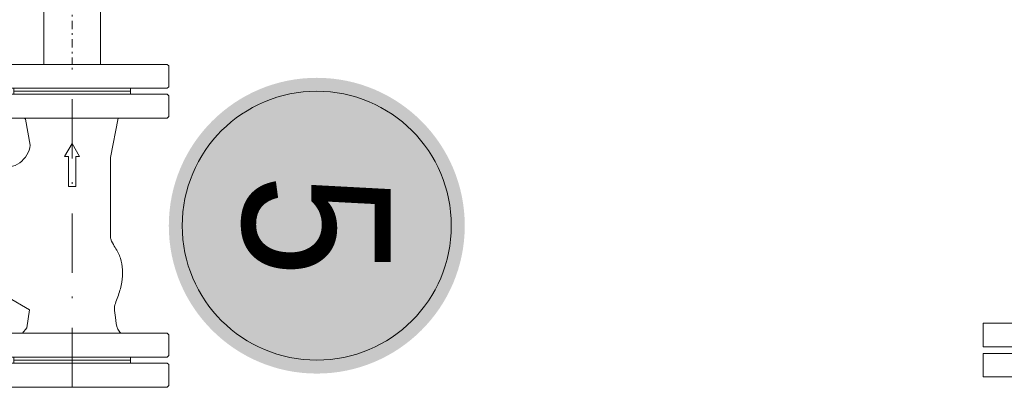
# Model space of a CAD drawing. Header units: millimetres. Extents: x -15538 to -14053, y -265397 to -264347.
# Tile 29 of 35: x -14465 to -14406, y -264854 to -264833. Entities that reach past the tile are written whole.
import ezdxf
from ezdxf.enums import TextEntityAlignment as Align

# ---------------------------------------------------------------- set-up
doc = ezdxf.new("R2010")
doc.units = ezdxf.units.MM
for name, pattern in [('ACAD_ISO08W100', [36, 24, -3, 6, -3]), ('DASHDOT2', [0.5, 0.25, -0.125, 0, -0.125]), ('DOT___DASHED', [0.6703777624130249, 0.3527777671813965, -0.1763888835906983, 0.0001, -0.1411111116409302])]:
    doc.linetypes.add(name, pattern=pattern)
doc.layers.get('0').update_dxf_attribs({"color": 20, "lineweight": 35})
doc.layers.add('-- CO_opis', color=11, linetype='Continuous', lineweight=0)
doc.layers.add('-- CO_rury', color=51, linetype='Continuous', lineweight=9)
doc.styles.add('A', font='arial.ttf', dxfattribs={"width": 0.9})

# ---------------------------------------------------------------- blocks, each defined once
blk = doc.blocks.new('*U201')
at = {"color": 0, "ltscale": 10}
for p, q in [((-725.6718310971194, 16.85), (-523.6718310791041, 16.85)), ((-725.6718310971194, -16.85), (-523.6718310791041, -16.85))]:
    blk.add_line(p, q, dxfattribs=at)
at = {"color": 50, "linetype": 'DASHDOT2', "ltscale": 20}
blk.add_line((-725.6718310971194, 0), (-523.6718310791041, 0), dxfattribs=at)
blk = doc.blocks.new('-- TERMEN FM 25')
at = {"color": 11}
for p, q in [((-7.599999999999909, 14.20000000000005), (7.599999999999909, 14.20000000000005)), ((-7.599999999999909, 14.20000000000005), (-7.599999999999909, 13.40000000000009)), ((7.599999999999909, 14.20000000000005), (7.599999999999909, 13.40000000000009)), ((-7.599999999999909, 13.40000000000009), (7.599999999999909, 13.40000000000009)), ((-7.25, 13), (7.25, 13)), ((-7.950000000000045, 12.30000000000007), (-7.950000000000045, 11.80000000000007)), ((7.950000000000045, 12.30000000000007), (7.950000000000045, 11.80000000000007)), ((-7.950000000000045, 11.80000000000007), (7.950000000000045, 11.80000000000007)), ((-14.54999999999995, -5.75), (-14.54999999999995, 5.75)), ((-13.15000000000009, 5.75), (-14.54999999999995, 5.75)), ((-13.15000000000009, -5.75), (-13.15000000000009, 5.75)), ((13.15000000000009, -5.75), (13.15000000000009, 5.75)), ((13.15000000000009, 5.75), (14.54999999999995, 5.75)), ((14.54999999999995, -5.75), (14.54999999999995, 5.75)), ((-13.15000000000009, -5.75), (-14.54999999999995, -5.75)), ((13.15000000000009, -5.75), (14.54999999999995, -5.75)), ((-6.950000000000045, -23), (6.950000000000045, -23)), ((-6.950000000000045, -23), (-6.950000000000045, -23.39999999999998)), ((6.950000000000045, -23.39999999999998), (6.950000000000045, -23)), ((-7, -25.29999999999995), (-7, -24.5)), ((-7, -24.5), (7, -24.5)), ((-6.25, -24.09999999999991), (6.25, -24.09999999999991)), ((7, -25.29999999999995), (7, -24.5)), ((-7, -25.29999999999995), (7, -25.29999999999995))]:
    blk.add_line(p, q, dxfattribs=at)
at = {"color": 50, "linetype": 'Continuous', "lineweight": 0}
for p, q in [((-5.299999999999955, 13.20000000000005), (-5.415470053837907, 13.40000000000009)), ((-5.299999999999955, 13.20000000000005), (5.299999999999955, 13.20000000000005)), ((-5.299999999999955, 13.20000000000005), (-5.299999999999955, 13)), ((5.299999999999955, 13.20000000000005), (5.415470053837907, 13.40000000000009)), ((5.299999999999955, 13.20000000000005), (5.299999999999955, 13)), ((-4.110000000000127, 11), (4.110000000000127, 11)), ((-7.950000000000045, 5), (7.950000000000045, 5)), ((-14.75, 3.400000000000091), (-14.95000000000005, 3.533333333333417)), ((-14.75, 3.400000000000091), (-14.54999999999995, 3.533333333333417)), ((14.75, 3.400000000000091), (14.54999999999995, 3.533333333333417)), ((14.75, 3.400000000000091), (14.95000000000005, 3.533333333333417)), ((-14.75, -3.399999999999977), (-14.75, 3.400000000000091)), ((14.75, -3.399999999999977), (14.75, 3.400000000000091)), ((-14.75, -3.399999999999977), (-14.95000000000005, -3.533333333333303)), ((-14.75, -3.399999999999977), (-14.54999999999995, -3.533333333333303)), ((14.75, -3.399999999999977), (14.54999999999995, -3.533333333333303)), ((14.75, -3.399999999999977), (14.95000000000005, -3.533333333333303)), ((-7.950000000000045, -16), (7.950000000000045, -16)), ((-3.299999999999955, -21.69999999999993), (3.299999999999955, -21.69999999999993)), ((-4.599999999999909, -24.29999999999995), (-4.715470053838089, -24.5)), ((-4.599999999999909, -24.29999999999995), (-4.599999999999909, -24.09999999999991)), ((-4.599999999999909, -24.29999999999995), (4.599999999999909, -24.29999999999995)), ((4.599999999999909, -24.29999999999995), (4.599999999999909, -24.09999999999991)), ((4.599999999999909, -24.29999999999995), (4.715470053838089, -24.5)), ((-1.98423881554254, -25.29999999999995), (-1.98423881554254, -26.29999999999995)), ((0.1457611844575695, -25.29999999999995), (0.1457611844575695, -26.29999999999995)), ((-1.98423881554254, -26.29999999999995), (0.1457611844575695, -26.29999999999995))]:
    blk.add_line(p, q, dxfattribs=at)
at = {"color": 0, "linetype": 'Continuous'}
for p, q in [((-4.110000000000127, 11.80000000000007), (-4.110000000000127, 11)), ((4.110000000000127, 11.80000000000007), (4.110000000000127, 11)), ((-4.110000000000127, 11), (-4.110000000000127, 10.43066300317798)), ((4.110000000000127, 11), (4.110000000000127, 10.43066300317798)), ((-7.949999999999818, 2.414999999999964), (-7.950000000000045, 6.5)), ((7.950000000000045, 2.414999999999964), (7.950000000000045, 6.5)), ((-7.949999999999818, 2.414999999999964), (-13.15000000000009, 2.415000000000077)), ((7.949999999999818, 2.414999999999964), (13.15000000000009, 2.415000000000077)), ((-7.949999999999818, -2.41499999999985), (-13.15000000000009, -2.414999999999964)), ((-7.950000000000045, -17.5), (-7.950000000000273, -2.41499999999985)), ((7.950000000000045, -17.5), (7.950000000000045, -2.41499999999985)), ((7.949999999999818, -2.41499999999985), (13.15000000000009, -2.414999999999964)), ((-3.299999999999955, -21.53109565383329), (-3.299999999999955, -23)), ((3.299999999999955, -21.53109565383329), (3.299999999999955, -23))]:
    blk.add_line(p, q, dxfattribs=at)
at = {"color": 11}
for points in [[(-16.34999999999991, -5.75), (-14.95000000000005, -5.75), (-14.95000000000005, 5.75), (-16.34999999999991, 5.75)], [(16.34999999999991, -5.75), (14.95000000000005, -5.75), (14.95000000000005, 5.75), (16.34999999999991, 5.75)]]:
    blk.add_lwpolyline(points, close=True, dxfattribs=at)
for centre, start, end in [((-7.25, 12.30000000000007), 90, 180), ((7.25, 12.30000000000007), 0, 90), ((-6.25, -23.39999999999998), 180, 270), ((6.25, -23.39999999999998), 270, 0)]:
    blk.add_arc(centre, 0.7000000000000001, start, end, dxfattribs=at)
at = {"color": 0, "linetype": 'Continuous'}
for centre, radius, start, end in [((-4.810000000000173, 10.43066300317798), 0.7000000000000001, 289.5038491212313, 0), ((4.810000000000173, 10.43066300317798), 0.7000000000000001, 180, 250.4961508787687), ((-3.799999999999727, -21.53109565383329), 0.5, 0, 75.31149515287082), ((3.799999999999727, -21.53109565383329), 0.5, 104.6885048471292, 180)]:
    blk.add_arc(centre, radius, start, end, dxfattribs=at)
for centre, major_axis, ratio, start_param, end_param in [((0, 6.5), (7.95, 0), 0.5031446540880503, 8.467360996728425, 9.42477796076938), ((-7.949999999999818, 0), (-4.54747350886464e-14, 2.414999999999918), 0.1555624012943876, 3.141592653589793, 6.283185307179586), ((0, -17.5), (7.95, 0), 0.5031446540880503, 5.192683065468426, 6.283185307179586)]:
    blk.add_ellipse(centre, major_axis=major_axis, ratio=ratio, start_param=start_param, end_param=end_param, dxfattribs=at)
at = {"color": 0, "linetype": 'Continuous', "extrusion": (0, 0, -1)}
for centre, major_axis, ratio, start_param, end_param in [((0, 6.5), (-7.95, 0), 0.5031446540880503, 8.467360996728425, 9.42477796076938), ((7.949999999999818, 0), (4.54747350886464e-14, 2.414999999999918), 0.1555624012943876, 3.141592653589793, 6.283185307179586), ((0, -17.5), (-7.95, 0), 0.5031446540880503, 5.192683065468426, 6.283185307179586)]:
    blk.add_ellipse(centre, major_axis=major_axis, ratio=ratio, start_param=start_param, end_param=end_param, dxfattribs=at)
blk = doc.blocks.new('*U179')
blk.add_blockref('-- TERMEN FM 25', (0, 0))
blk = doc.blocks.new('-- POLNA FILTR FS_1 DN 25')
at = {"color": 11}
for p, q in [((-6.821210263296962e-13, 5.661111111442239), (0.08888888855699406, 5.75)), ((-6.821210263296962e-13, 5.661111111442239), (0.08888888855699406, 5.75)), ((0, 5.661111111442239), (0, -5.66111111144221)), ((0, 5.661111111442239), (0, -5.66111111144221)), ((1.333333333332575, 5.75), (0.08888888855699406, 5.75)), ((1.333333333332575, 5.75), (0.08888888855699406, 5.75)), ((1.422222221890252, 5.661111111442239), (1.333333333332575, 5.75)), ((1.422222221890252, 5.661111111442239), (1.333333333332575, 5.75)), ((1.422222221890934, -5.66111111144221), (1.422222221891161, 5.661111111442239)), ((1.422222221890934, -5.66111111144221), (1.422222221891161, 5.661111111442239)), ((1.777777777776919, 5.661111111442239), (1.866666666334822, 5.75)), ((1.777777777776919, 5.661111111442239), (1.866666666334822, 5.75)), ((1.777777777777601, -5.66111111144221), (1.777777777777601, 5.661111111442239)), ((1.777777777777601, -5.66111111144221), (1.777777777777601, 5.661111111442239)), ((1.866666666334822, 5.75), (3.111111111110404, 5.75)), ((1.866666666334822, 5.75), (3.111111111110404, 5.75)), ((3.19999999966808, 5.661111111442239), (3.111111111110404, 5.75)), ((3.19999999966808, 5.661111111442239), (3.111111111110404, 5.75)), ((3.199999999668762, 5.661111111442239), (3.199999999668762, -5.66111111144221)), ((3.199999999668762, 5.661111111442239), (3.199999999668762, -5.66111111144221)), ((15.99999999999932, 5.661111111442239), (16.08888888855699, 5.75)), ((15.99999999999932, 5.661111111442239), (16.08888888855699, 5.75)), ((15.99999999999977, -5.66111111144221), (15.99999999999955, 5.661111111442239)), ((15.99999999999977, -5.66111111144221), (15.99999999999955, 5.661111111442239)), ((16.08888888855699, 5.75), (17.33333333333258, 5.75)), ((16.08888888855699, 5.75), (17.33333333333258, 5.75)), ((17.42222222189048, 5.661111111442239), (17.33333333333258, 5.75)), ((17.42222222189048, 5.661111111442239), (17.33333333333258, 5.75)), ((17.42222222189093, 5.661111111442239), (17.42222222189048, -5.66111111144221)), ((17.42222222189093, 5.661111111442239), (17.42222222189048, -5.66111111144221)), ((17.77777777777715, 5.661111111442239), (17.86666666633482, 5.75)), ((17.77777777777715, 5.661111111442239), (17.86666666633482, 5.75)), ((17.77777777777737, 5.661111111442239), (17.77777777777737, -5.66111111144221)), ((17.77777777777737, 5.661111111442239), (17.77777777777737, -5.66111111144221)), ((19.1111111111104, 5.75), (17.86666666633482, 5.75)), ((19.1111111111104, 5.75), (17.86666666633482, 5.75)), ((19.19999999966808, 5.661111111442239), (19.1111111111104, 5.75)), ((19.19999999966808, 5.661111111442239), (19.1111111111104, 5.75)), ((19.19999999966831, -5.66111111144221), (19.19999999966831, 5.661111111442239)), ((19.19999999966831, -5.66111111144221), (19.19999999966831, 5.661111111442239)), ((0, -5.661111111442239), (0.08888888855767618, -5.75)), ((0, -5.661111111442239), (0.08888888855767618, -5.75)), ((1.333333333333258, -5.75), (0.08888888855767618, -5.75)), ((1.333333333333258, -5.75), (0.08888888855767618, -5.75)), ((1.422222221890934, -5.661111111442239), (1.333333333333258, -5.75)), ((1.422222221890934, -5.661111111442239), (1.333333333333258, -5.75)), ((1.777777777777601, -5.661111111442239), (1.866666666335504, -5.75)), ((1.777777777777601, -5.661111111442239), (1.866666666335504, -5.75)), ((1.866666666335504, -5.75), (3.111111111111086, -5.75)), ((1.866666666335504, -5.75), (3.111111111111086, -5.75)), ((3.199999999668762, -5.661111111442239), (3.111111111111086, -5.75)), ((3.199999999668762, -5.661111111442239), (3.111111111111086, -5.75)), ((15.99999999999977, -5.661111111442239), (16.08888888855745, -5.75)), ((15.99999999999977, -5.661111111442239), (16.08888888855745, -5.75)), ((16.08888888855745, -5.75), (17.33333333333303, -5.75)), ((16.08888888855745, -5.75), (17.33333333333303, -5.75)), ((17.42222222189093, -5.661111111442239), (17.33333333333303, -5.75)), ((17.42222222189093, -5.661111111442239), (17.33333333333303, -5.75)), ((17.7777777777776, -5.661111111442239), (17.86666666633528, -5.75)), ((17.7777777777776, -5.661111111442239), (17.86666666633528, -5.75)), ((19.11111111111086, -5.75), (17.86666666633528, -5.75)), ((19.11111111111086, -5.75), (17.86666666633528, -5.75)), ((19.19999999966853, -5.661111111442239), (19.11111111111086, -5.75)), ((19.19999999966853, -5.661111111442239), (19.11111111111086, -5.75))]:
    blk.add_line(p, q, dxfattribs=at)
at = {"color": 50}
for p, q in [((1.599999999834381, 3.466666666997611), (1.422222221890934, 3.466666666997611)), ((1.599999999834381, 3.466666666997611), (1.422222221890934, 3.466666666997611)), ((1.599999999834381, -3.46666666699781), (1.599999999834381, 3.466666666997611)), ((1.599999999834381, 3.466666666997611), (1.777777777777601, 3.466666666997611)), ((1.599999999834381, -3.46666666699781), (1.599999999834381, 3.466666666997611)), ((1.599999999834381, -3.46666666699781), (1.599999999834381, 3.466666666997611)), ((1.599999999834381, 3.466666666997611), (1.777777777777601, 3.466666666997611)), ((1.599999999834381, -3.46666666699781), (1.599999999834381, 3.466666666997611)), ((17.42222222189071, 3.466666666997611), (17.59999999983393, 3.466666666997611)), ((17.42222222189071, 3.466666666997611), (17.59999999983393, 3.466666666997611)), ((17.59999999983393, -3.46666666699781), (17.59999999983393, 3.466666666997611)), ((17.59999999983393, -3.46666666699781), (17.59999999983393, 3.466666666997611)), ((17.77777777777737, 3.466666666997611), (17.59999999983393, 3.466666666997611)), ((17.59999999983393, -3.46666666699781), (17.59999999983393, 3.466666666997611)), ((17.59999999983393, -3.46666666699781), (17.59999999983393, 3.466666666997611)), ((17.77777777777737, 3.466666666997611), (17.59999999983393, 3.466666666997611)), ((11.94131075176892, -0.2222222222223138), (11.94131075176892, 0.2222222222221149)), ((11.94131075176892, 0.2222222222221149), (13.71908852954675, 0.2222222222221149)), ((11.94131075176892, 0.2222222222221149), (13.71908852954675, 0.2222222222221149)), ((11.94131075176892, -0.2222222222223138), (11.94131075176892, 0.2222222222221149)), ((13.71908852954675, 0.2222222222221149), (13.71908852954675, 0.444444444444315)), ((13.71908852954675, 0.444444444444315), (14.48888888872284, -1.13686837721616e-13)), ((13.71908852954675, 0.2222222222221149), (13.71908852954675, 0.444444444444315)), ((13.71908852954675, 0.444444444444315), (14.48888888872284, -1.13686837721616e-13)), ((13.71908852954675, -0.2222222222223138), (11.94131075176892, -0.2222222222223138)), ((13.71908852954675, -0.2222222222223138), (11.94131075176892, -0.2222222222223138)), ((14.48888888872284, -1.13686837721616e-13), (13.71908852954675, -0.4444444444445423)), ((14.48888888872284, -1.13686837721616e-13), (13.71908852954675, -0.4444444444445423)), ((13.71908852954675, -0.4444444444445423), (13.71908852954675, -0.2222222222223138)), ((13.71908852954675, -0.4444444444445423), (13.71908852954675, -0.2222222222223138)), ((1.599999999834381, -3.46666666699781), (1.422222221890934, -3.46666666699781)), ((1.599999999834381, -3.46666666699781), (1.422222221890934, -3.46666666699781)), ((1.599999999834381, -3.46666666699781), (1.777777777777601, -3.46666666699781)), ((1.599999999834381, -3.46666666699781), (1.777777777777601, -3.46666666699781)), ((17.42222222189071, -3.46666666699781), (17.59999999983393, -3.46666666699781)), ((17.42222222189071, -3.46666666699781), (17.59999999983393, -3.46666666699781)), ((17.77777777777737, -3.46666666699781), (17.59999999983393, -3.46666666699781)), ((17.77777777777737, -3.46666666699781), (17.59999999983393, -3.46666666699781))]:
    blk.add_line(p, q, dxfattribs=at)
at = {"linetype": 'Continuous'}
for p, q in [((13.65224502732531, 2.272784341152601), (15.99999999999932, 2.744140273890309)), ((8.858003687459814, 2.279392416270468), (13.65224502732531, 2.272784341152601)), ((6.589687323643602, -5.978806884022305), (4.740763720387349, -2.781500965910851)), ((13.08715367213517, -4.31101601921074), (13.13717848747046, -4.326813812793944)), ((6.017415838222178, -7.871079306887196), (6.270637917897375, -8.307840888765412))]:
    blk.add_line(p, q, dxfattribs=at)
at = {"color": 50, "linetype": 'DOT___DASHED', "ltscale": 10}
blk.add_line((0, -1.13686837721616e-13), (19.19999999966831, -1.13686837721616e-13), dxfattribs=at)
at = {"linetype": 'Continuous'}
for points in [[(4.740763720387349, -2.781500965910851), (4.593358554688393, -2.526596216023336), (3.524366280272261, -2.6987711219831), (3.199999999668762, -2.960381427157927)], [(15.99999999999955, -2.822282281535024), (15.94691039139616, -2.781205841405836), (14.3981131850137, -2.490983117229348)]]:
    blk.add_lwpolyline(points, dxfattribs=at)
at = {"color": 11}
for points in [[(13.30077576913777, -4.231964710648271), (5.953545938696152, -8.491681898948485), (6.347932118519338, -9.171925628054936), (13.69303843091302, -4.910673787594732)], [(6.993797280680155, -10.28880709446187), (14.33890359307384, -6.027555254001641), (13.86211844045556, -5.203060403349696), (6.514888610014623, -9.462777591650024)]]:
    blk.add_lwpolyline(points, close=True, dxfattribs=at)
at = {"color": 50}
for points in [[(9.312102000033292, -9.359167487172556), (13.62596619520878, -6.854671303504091), (13.4480493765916, -6.54533485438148), (9.132061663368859, -9.04829638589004)], [(7.702421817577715, -10.80000000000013), (9.211394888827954, -9.921805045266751), (8.813382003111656, -9.233177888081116), (7.302285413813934, -10.10983819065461)]]:
    blk.add_lwpolyline(points, close=True, dxfattribs=at)
at = {"linetype": 'Continuous'}
for centre, radius, start, end in [((14.59498137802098, -4.014941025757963), 1.536621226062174, 97.36082798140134, 191.109182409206), ((6.230923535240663, -6.173268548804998), 0.408076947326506, 286.0933447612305, 33.81839240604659), ((6.607312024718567, -7.32492614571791), 0.8039034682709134, 109.116346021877, 222.7949432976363)]:
    blk.add_arc(centre, radius, start, end, dxfattribs=at)
blk.add_open_spline([(3.199999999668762, 2.887219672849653), (3.278279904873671, 2.819924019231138), (3.547598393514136, 2.617436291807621), (4.092172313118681, 2.598180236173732), (4.777224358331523, 2.452840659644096), (5.459862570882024, 2.774440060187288), (6.212964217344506, 2.975598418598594), (6.963268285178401, 3.027055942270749), (7.680124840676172, 2.913262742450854), (8.22470240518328, 2.614105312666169), (8.60142455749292, 2.375873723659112), (8.798138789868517, 2.301903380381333), (8.858003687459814, 2.279392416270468)], degree=3, knots=[0.1989092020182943, 0.1989092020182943, 0.1989092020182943, 0.1989092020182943, 0.542123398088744, 1.338661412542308, 1.951842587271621, 2.869764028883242, 3.769967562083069, 4.595459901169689, 5.388217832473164, 6.18001804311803, 6.672583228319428, 6.888056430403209, 6.888056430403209, 6.888056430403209, 6.888056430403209], dxfattribs=at)
blk = doc.blocks.new('*U185')
at = {"color": 0}
blk.add_blockref('-- POLNA FILTR FS_1 DN 25', (17.15491811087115, 334.4727273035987), dxfattribs=at)
blk = doc.blocks.new('-- NR_22')
h = blk.add_hatch(color=251)
edge = h.paths.add_edge_path()
edge.add_arc((0, 30), 22, 0, 360)
at = {"color": 50}
blk.add_circle((0, 30), 20, dxfattribs=at)
at = {"style": 'A', "width": 0.9, "flags": 12}
blk.add_attdef('22', text='', height=20, dxfattribs=at).set_placement((0, 30, 0.1100000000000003), align=Align.MIDDLE_CENTER)

msp = doc.modelspace()

# ---------------------------------------------------------------- block references
at = {"layer": '-- CO_opis'}
ref = msp.add_blockref('-- NR_22', (-14459.0734944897, -264845.0706020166, 7.945228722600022e-06), dxfattribs=dict(at, xscale=-0.4, yscale=0.4, zscale=0.001, rotation=270.0000000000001))
ref.add_attrib('22', '5', dxfattribs={"layer": '0', "height": 8.799999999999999, "rotation": 270, "style": 'A', "width": 0.9000000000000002}).set_placement((-14447.07349438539, -264845.0543946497, 0.0001179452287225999), align=Align.MIDDLE_CENTER)
at = {"layer": '-- CO_rury', "linetype": 'ACAD_ISO08W100', "ltscale": 20, "xscale": -0.1, "yscale": 0.1, "zscale": 0.1, "rotation": 89.99999999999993}
msp.add_blockref('*U201', (-14461.62398278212, -264887.8377851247, 0.002092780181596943), dxfattribs=at)
at = {"layer": '-- CO_rury', "color": 0, "xscale": -1, "rotation": 269.9999999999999}
msp.add_blockref('*U185', (-14796.0962217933, -264871.8255201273), dxfattribs=at)
at = {"layer": '-- CO_rury', "xscale": -1, "rotation": 269.9999999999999}
msp.add_blockref('*U179', (-14401.7006142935, -264867.22062898), dxfattribs=at)

doc.saveas('drawing.dxf')
